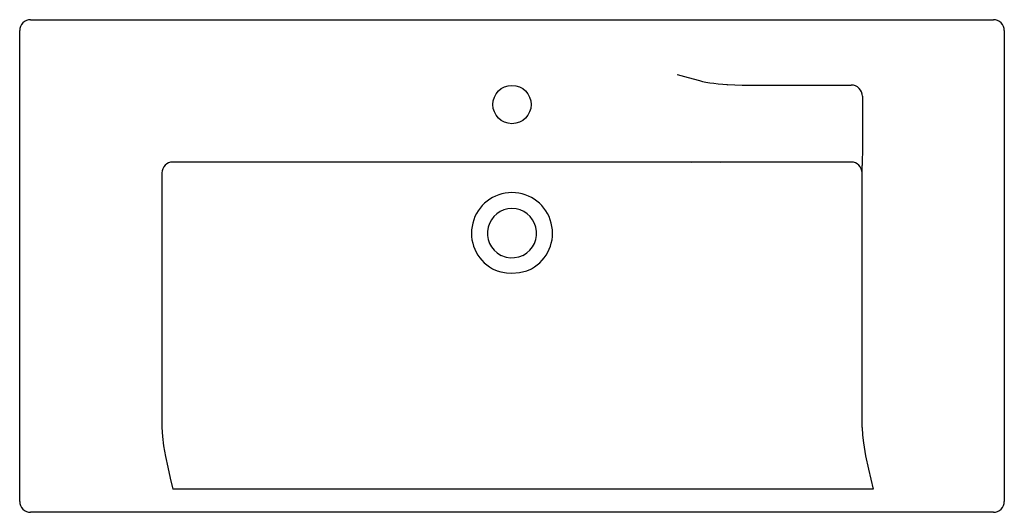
# Model space of a CAD drawing. Header units: millimetres. Extents: x -0.45 to 0.45, y -0.45 to 0.
import ezdxf

# ---------------------------------------------------------------- set-up
doc = ezdxf.new("R2010")
doc.units = ezdxf.units.MM
doc.layers.add('BLOCKS', color=3, linetype='Continuous')

msp = doc.modelspace()

# ---------------------------------------------------------------- linework, layer by layer
at = {"layer": 'BLOCKS'}
for p, q in [((-0.44, 0), (0.44, 0)), ((-0.45, -0.44), (-0.45, -0.01)), ((0.45, -0.01), (0.45, -0.44)), ((0.15111, -0.05003), (0.15107, -0.05)), ((0.15107, -0.05), (0.15112, -0.05001)), ((0.15112, -0.05001), (0.16117, -0.05289)), ((0.16117, -0.05289), (0.17125, -0.05565)), ((0.17125, -0.05565), (0.17411, -0.05633)), ((0.17411, -0.05633), (0.17727, -0.05696)), ((0.17727, -0.05696), (0.18073, -0.05755)), ((0.18073, -0.05755), (0.18445, -0.05808)), ((0.18445, -0.05808), (0.18842, -0.05855)), ((0.18842, -0.05855), (0.19259, -0.05896)), ((0.19259, -0.05896), (0.19694, -0.0593)), ((0.1964, -0.05993), (0.19694, -0.0593)), ((0.19694, -0.0593), (0.20361, -0.0596)), ((0.20361, -0.0596), (0.21039, -0.05968)), ((0.21039, -0.05968), (0.31, -0.05968)), ((0.32032, -0.07), (0.32032, -0.12)), ((0.32031, -0.12108), (0.32016, -0.12757)), ((0.32032, -0.12), (0.32031, -0.12108)), ((0.15107, -0.13), (-0.31, -0.13)), ((0.16452, -0.13), (0.15107, -0.13)), ((0.16452, -0.13), (0.16518, -0.12981)), ((0.19021, -0.13), (0.16452, -0.13)), ((0.19021, -0.13), (0.19087, -0.12981)), ((0.21039, -0.13), (0.19021, -0.13)), ((0.31, -0.13), (0.21039, -0.13)), ((0.32005, -0.13043), (0.32, -0.13323)), ((0.32, -0.3724), (0.32, -0.13323)), ((0.32016, -0.12757), (0.32005, -0.13043)), ((-0.32, -0.14), (-0.32, -0.3724)), ((-0.01086, -0.21591), (-0.01086, -0.21591)), ((-0.01037, -0.21497), (-0.0052, -0.21689)), ((0.00639, -0.21657), (0.01037, -0.21497)), ((0.01086, -0.21591), (0.01086, -0.21591)), ((-0.0052, -0.21689), (-0.00151, -0.21745)), ((-0.00151, -0.21745), (0.00234, -0.21738)), ((0.00234, -0.21738), (0.00639, -0.21657)), ((-0.01789, -0.22745), (-0.01709, -0.22789)), ((-0.01709, -0.22789), (-0.01365, -0.22929)), ((-0.01365, -0.22929), (-0.0101, -0.23036)), ((-0.0101, -0.23036), (-0.00509, -0.2313)), ((-0.00509, -0.2313), (-0.00001, -0.23161)), ((-0.00001, -0.23161), (0.00689, -0.23103)), ((0.00689, -0.23103), (0.01359, -0.22931)), ((0.01359, -0.22931), (0.01709, -0.22789)), ((0.01709, -0.22789), (0.01789, -0.22745)), ((-0.32, -0.3724), (-0.31954, -0.38087)), ((0.32, -0.3724), (0.32033, -0.37941)), ((-0.31954, -0.38087), (-0.31841, -0.38942)), ((0.32033, -0.37941), (0.32116, -0.38653)), ((0.32116, -0.38653), (0.32322, -0.39857)), ((-0.31841, -0.38942), (-0.31666, -0.39915)), ((-0.31666, -0.39915), (-0.3146, -0.40892)), ((0.32322, -0.39857), (0.32578, -0.4107)), ((-0.3146, -0.40892), (-0.31234, -0.4189)), ((0.32578, -0.4107), (0.32785, -0.4198)), ((-0.31234, -0.4189), (-0.31001, -0.42891)), ((0.32785, -0.4198), (0.32999, -0.42891)), ((-0.31, -0.42896), (-0.31002, -0.42892)), ((-0.31001, -0.42891), (-0.31, -0.42896)), ((0.33, -0.42896), (-0.31, -0.42896)), ((0.33, -0.42896), (0.32997, -0.42891)), ((0.32999, -0.42891), (0.33, -0.42896)), ((0.44, -0.45), (-0.44, -0.45))]:
    msp.add_line(p, q, dxfattribs=at)
msp.add_circle((0, -0.0775), 0.0175, dxfattribs=at)
for centre, radius, start, end in [((-0.44, -0.01), 0.01, 90, 180), ((0.44, -0.01), 0.01, 0, 90), ((0.31, -0.07), 0.01032, 0, 90), ((-0.31, -0.14), 0.01, 90, 180), ((0.31, -0.14), 0.01, 0, 90), ((0, -0.195), 0.03706, 298.87081, 241.12919), ((0, -0.195), 0.0225, 297.43936, 242.5607), ((-0.44, -0.44), 0.01, 180, 270), ((0.44, -0.44), 0.01, 270, 0)]:
    msp.add_arc(centre, radius, start, end, dxfattribs=at)

doc.saveas('drawing.dxf')
